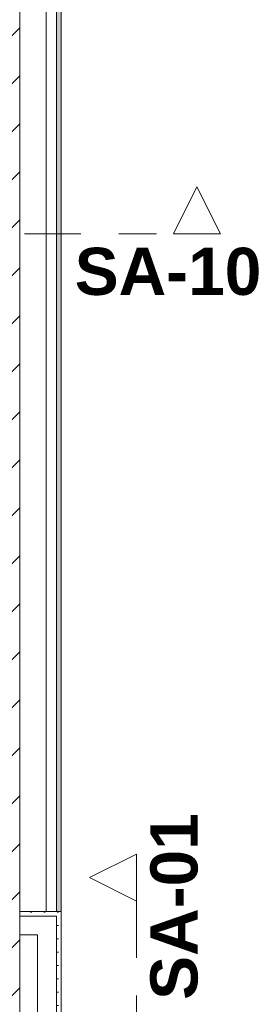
# Model space of a CAD drawing. Header units: metres. Extents: x -3.6 to 84.5, y -11 to 16.8.
# Tile 104 of 256: x 22.2 to 22.8, y 0.8 to 3.4. Entities that reach past the tile are written whole.
import ezdxf

# ---------------------------------------------------------------- set-up
doc = ezdxf.new("R2010")
doc.units = ezdxf.units.M
doc.header["$MEASUREMENT"] = 0
doc.linetypes.add('Schnittlinie', pattern=[0.3, 0.15, -0.075, 0, -0.075])
doc.linetypes.add('Wipeout_Contour', pattern=[1, 0, -1])
for name, color, linetype in [('203 - Marker.Schnitt - Ausbaudetail SA', 7, 'Continuous'), ('605 - Struktur.Wand Innen', 7, 'Continuous'), ('Neubau_606 - Struktur.Wand Innen Ausbau', 7, 'Continuous'), ('Neubau_653 - Abdeckung.TB Verkofferung', 7, 'Continuous')]:
    doc.layers.add(name, color=color, linetype=linetype)
doc.styles.add('ERSTELLTER_STIL_1', font='txt')
pattern_1 = [(45, (0, 0), (-0.01767767, 0.01767767), [0, -0.025])]

msp = doc.modelspace()

# ---------------------------------------------------------------- hatches: boundary and pattern name
at = {"layer": 'Neubau_606 - Struktur.Wand Innen Ausbau', "linetype": 'Continuous', "lineweight": 0, "true_color": 0x000000}
h = msp.add_hatch(dxfattribs=at)
h.set_pattern_fill('Gips_0001', color=18, style=0, pattern_type=2)
h.set_pattern_definition(pattern_1)
h.paths.add_polyline_path([(22.2875, 0.9975), (22.3, 1.01), (22.2875, 1.01)])
h = msp.add_hatch(dxfattribs=at)
h.set_pattern_fill('Gips_0001', color=18, style=0, pattern_type=2)
h.set_pattern_definition(pattern_1)
h.paths.add_polyline_path([(22.2875, 0.9975), (22.3, 0.9975), (22.3, 1.01)])
h = msp.add_hatch(dxfattribs=at)
h.set_pattern_fill('Gips_0001', color=18, style=0, pattern_type=2)
h.set_pattern_definition(pattern_1)
h.paths.add_polyline_path([(22.2875, 0.9975), (22.2875, 0.71), (22.29, 0.71), (22.29, 0.255), (22.3, 0.255), (22.3, 0.9975)])
at = {"layer": 'Neubau_653 - Abdeckung.TB Verkofferung', "linetype": 'Continuous', "lineweight": 0, "true_color": 0x000000}
h = msp.add_hatch(dxfattribs=at)
h.set_pattern_fill('Gips_0001', color=18, style=0, pattern_type=2)
h.set_pattern_definition(pattern_1)
h.paths.add_polyline_path([(22.3, 1.01), (22.3, 5.0505), (22.2875, 5.0505), (22.2875, 1.01)])

# ---------------------------------------------------------------- linework, layer by layer
at = {"layer": '203 - Marker.Schnitt - Ausbaudetail SA', "color": 7, "linetype": 'Schnittlinie', "lineweight": 13}
msp.add_line((22.5, 1.037), (22.5, -0.4425), dxfattribs=at)
at = {"layer": 'Neubau_606 - Struktur.Wand Innen Ausbau', "color": 1, "linetype": 'Continuous', "lineweight": 5}
for p, q in [((22.2875, 0.9975), (22.2375, 0.9975)), ((22.2875, 0.9975), (22.2375, 0.9975)), ((22.2875, 0.9475), (22.2875, 0.9975)), ((22.2875, 0.71), (22.2875, 0.9475))]:
    msp.add_line(p, q, dxfattribs=at)
at = {"layer": 'Neubau_606 - Struktur.Wand Innen Ausbau', "color": 1, "linetype": 'Continuous', "lineweight": 5, "flags": 128}
for points in [[(22.3, 1.01), (22.2875, 1.01)], [(22.3, 0.255), (22.3, 1.01)], [(22.2375, 0.9475), (22.2375, 0.71)]]:
    msp.add_lwpolyline(points, dxfattribs=at)
at = {"layer": 'Neubau_653 - Abdeckung.TB Verkofferung', "color": 1, "linetype": 'Continuous', "lineweight": 5}
for p, q in [((22.2605, 5.0505), (22.2605, 1.01)), ((22.2875, 5.0505), (22.2875, 1.01)), ((22.3, 5.0505), (22.3, 1.01))]:
    msp.add_line(p, q, dxfattribs=at)
at = {"layer": 'Neubau_653 - Abdeckung.TB Verkofferung', "color": 1, "linetype": 'Continuous', "lineweight": 9}
msp.add_line((22.3, 1.01), (22.3, 5.0505), dxfattribs=at)
at = {"layer": 'Neubau_653 - Abdeckung.TB Verkofferung', "color": 1, "linetype": 'Continuous', "lineweight": 5, "flags": 128}
msp.add_lwpolyline([(22.3, 1.01), (22.2875, 1.01), (22.2605, 1.01)], dxfattribs=at)

# ---------------------------------------------------------------- texts
at = {"layer": '203 - Marker.Schnitt - Ausbaudetail SA', "color": 7, "lineweight": 13, "insert": (22.3359, 2.6427), "char_height": 0.125, "attachment_point": 7, "style": 'ERSTELLTER_STIL_1'}
msp.add_mtext('\\A1;{\\pql;\\pt0;\\fArial|b1|i0|c0|p38;SA-10}', dxfattribs=at)
at = {"layer": '203 - Marker.Schnitt - Ausbaudetail SA', "color": 7, "lineweight": 13, "insert": (22.6633, 0.7754), "char_height": 0.125, "attachment_point": 7, "rotation": 90, "style": 'ERSTELLTER_STIL_1'}
msp.add_mtext('\\A1;{\\pql;\\pt0;\\fArial|b1|i0|c0|p38;SA-01}', dxfattribs=at)

# ---------------------------------------------------------------- wipeouts: each hides what was drawn before it
at = {"color": 254, "linetype": 'Wipeout_Contour', "lineweight": 0, "ltscale": 89.619632}
msp.add_wipeout([(22.19, 5.1), (22.03, 5.1), (22.03, 0.7), (22.19, 0.7)], dxfattribs=at).dxf.layer = '605 - Struktur.Wand Innen'

# ---------------------------------------------------------------- next in the draw order: hatches: boundary and pattern name
at = {"layer": '605 - Struktur.Wand Innen', "linetype": 'Continuous', "lineweight": 0, "true_color": 0x000000}
h = msp.add_hatch(dxfattribs=at)
h.set_pattern_fill('MW_Ziegel_0001', color=18, style=0, pattern_type=2)
h.set_pattern_definition([(45, (0, 0), (-0.0636396, 0.0636396), [])])
h.paths.add_polyline_path([(22.19, 5.1), (22.03, 5.1), (22.03, 0.7), (22.19, 0.7)])
at = {"layer": 'Neubau_606 - Struktur.Wand Innen Ausbau', "linetype": 'Continuous', "lineweight": 0, "true_color": 0x000000}
h = msp.add_hatch(dxfattribs=at)
h.set_pattern_fill('Gips_0001', color=18, style=0, pattern_type=2)
h.set_pattern_definition(pattern_1)
h.paths.add_polyline_path([(22.2875, 1.01), (22.19, 1.01), (22.19, 0.9975), (22.2875, 0.9975)])

# ---------------------------------------------------------------- next in the draw order: linework, layer by layer
at = {"layer": '203 - Marker.Schnitt - Ausbaudetail SA', "color": 7, "linetype": 'Schnittlinie', "lineweight": 13}
msp.add_line((21.7525, 2.806), (22.5975, 2.806), dxfattribs=at)
at = {"layer": '605 - Struktur.Wand Innen', "color": 7, "linetype": 'Continuous', "lineweight": 18, "flags": 128}
msp.add_lwpolyline([(22.19, 0.7), (22.19, 5.1)], dxfattribs=at)
at = {"layer": 'Neubau_606 - Struktur.Wand Innen Ausbau', "color": 1, "linetype": 'Continuous', "lineweight": 5}
msp.add_line((22.2375, 0.9975), (22.19, 0.9975), dxfattribs=at)
at = {"layer": 'Neubau_606 - Struktur.Wand Innen Ausbau', "color": 1, "linetype": 'Continuous', "lineweight": 5, "flags": 128}
for points in [[(22.2875, 1.01), (22.19, 1.01)], [(22.19, 1.01), (22.19, 0.9975)], [(22.19, 0.9975), (22.19, 0.9475)], [(22.19, 0.9475), (22.2375, 0.9475)]]:
    msp.add_lwpolyline(points, dxfattribs=at)
at = {"layer": 'Neubau_653 - Abdeckung.TB Verkofferung', "color": 1, "linetype": 'Continuous', "lineweight": 9}
for p, q in [((22.19, 1.01), (22.19, 5.0505)), ((22.3, 1.01), (22.19, 1.01))]:
    msp.add_line(p, q, dxfattribs=at)

# ---------------------------------------------------------------- next in the draw order: wipeouts: each hides what was drawn before it
at = {"color": 254, "linetype": 'Wipeout_Contour', "lineweight": 0, "ltscale": 66.96617}
msp.add_wipeout([(22.5, 1.162), (22.375, 1.0995), (22.5, 1.037)], dxfattribs=at).dxf.layer = '203 - Marker.Schnitt - Ausbaudetail SA'

# ---------------------------------------------------------------- next in the draw order: linework, layer by layer
at = {"layer": '203 - Marker.Schnitt - Ausbaudetail SA', "color": 7, "linetype": 'Continuous', "lineweight": 13, "flags": 128}
msp.add_lwpolyline([(22.5, 1.162), (22.5, 1.037), (22.375, 1.0995)], close=True, dxfattribs=at)

# ---------------------------------------------------------------- next in the draw order: wipeouts: each hides what was drawn before it
at = {"color": 254, "linetype": 'Wipeout_Contour', "lineweight": 0, "ltscale": 68.466407}
msp.add_wipeout([(22.7225, 2.806), (22.66, 2.931), (22.5975, 2.806)], dxfattribs=at).dxf.layer = '203 - Marker.Schnitt - Ausbaudetail SA'

# ---------------------------------------------------------------- next in the draw order: linework, layer by layer
at = {"layer": '203 - Marker.Schnitt - Ausbaudetail SA', "color": 7, "linetype": 'Continuous', "lineweight": 13, "flags": 128}
msp.add_lwpolyline([(22.7225, 2.806), (22.5975, 2.806), (22.66, 2.931)], close=True, dxfattribs=at)

doc.saveas('drawing.dxf')
